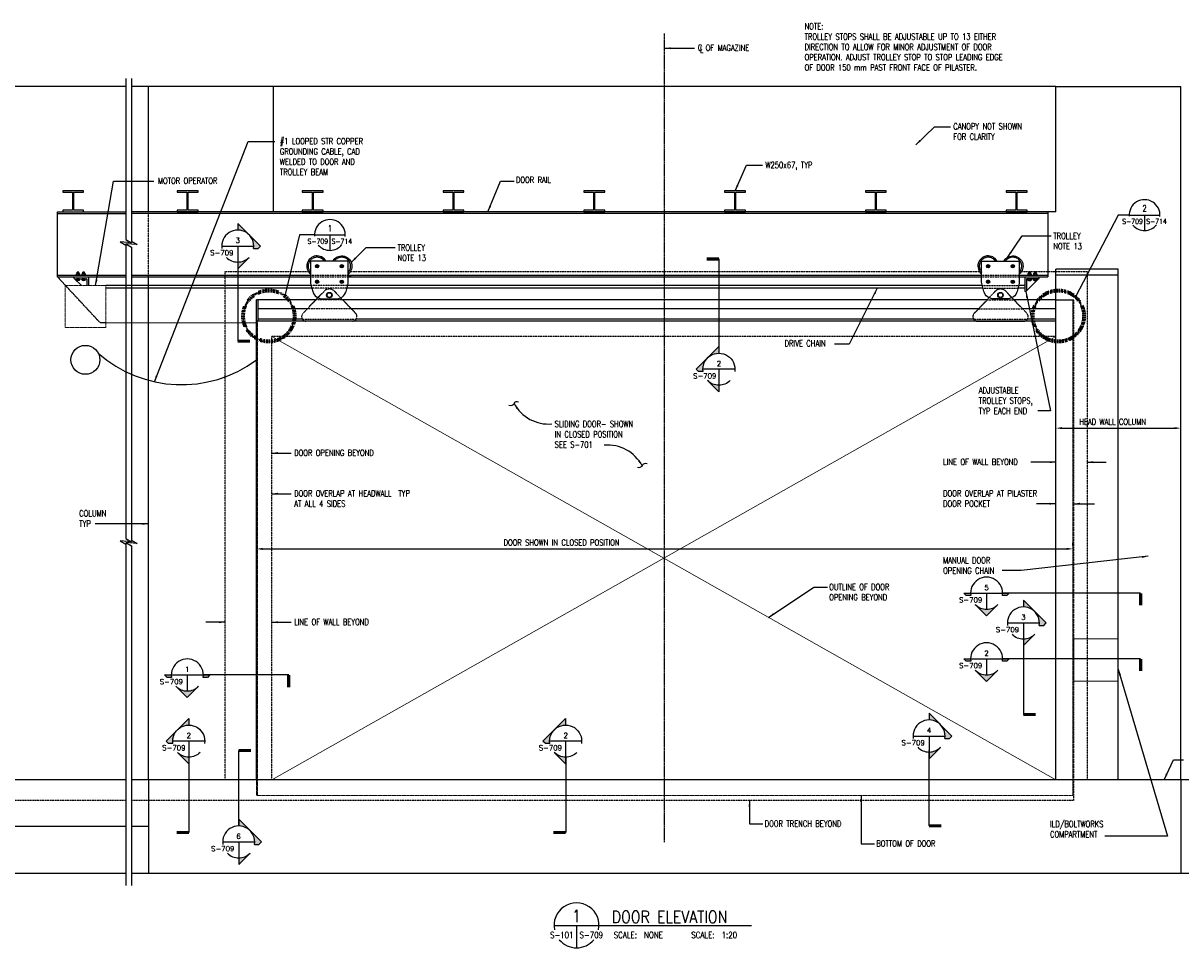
# Model space of a CAD drawing. Header units: millimetres. Extents: x -12581 to 20947, y -609 to 8405.
# Tile 2 of 3: x -1001 to 10279, y -609 to 8405. Entities that reach past the tile are written whole.
import ezdxf
from ezdxf.enums import TextEntityAlignment as Align

# ---------------------------------------------------------------- set-up
doc = ezdxf.new("R2010")
doc.units = ezdxf.units.MM
for name, pattern in [('CENTER2', [1.125, 0.75, -0.125, 0.125, -0.125]), ('DASHED', [0.75, 0.5, -0.25]), ('DASHED2', [0.375, 0.25, -0.125]), ('HIDDEN', [0.375, 0.25, -0.125]), ('HIDDEN2', [0.1875, 0.125, -0.0625])]:
    doc.linetypes.add(name, pattern=pattern)
for name, color, linetype in [('21', 7, 'Continuous'), ('S-ANNO-DIMS', 2, 'Continuous'), ('S-ANNO-SYMB', 4, 'Continuous'), ('S-ANNO-SYMB_5', 5, 'Continuous'), ('S-ANNO-TEXT', 3, 'Continuous'), ('S-ANNO-TEXT14', 14, 'Continuous'), ('S-SECT-CNTR', 1, 'CENTER2'), ('S-SECT-CONC', 3, 'Continuous'), ('S-SECT-HIDE', 2, 'HIDDEN')]:
    doc.layers.add(name, color=color, linetype=linetype)
for name, color, linetype, lineweight in [('S-ANNO-HLTE', 234, 'DASHED2', 70), ('S-SDEL-DIMS', 91, 'Continuous', 25), ('S-SDEL-HIDD', 170, 'HIDDEN2', 18), ('S-SDEL-LW18', 190, 'Continuous', 18)]:
    doc.layers.add(name, color=color, linetype=linetype, lineweight=lineweight)
doc.styles.add('BASE48', font='romans.shx', dxfattribs={"width": 0.8})
doc.styles.add('DETNO', font='romans', dxfattribs={"width": 0.7})
doc.styles.add('ROMANS', font='ROMANS.shx', dxfattribs={"width": 0.8})
doc.styles.add('STD1', font='romans.shx', dxfattribs={"height": 2.5})
doc.styles.add('TAGS', font='romans', dxfattribs={"width": 0.5})
doc.styles.add('Text', font='romans.shx', dxfattribs={"width": 0.8, "height": 3})
doc.dimstyles.new('DIM48', dxfattribs={"dimscale": 48, "dimtxt": 0.125, "dimasz": 0.09375, "dimexe": 0.0625, "dimexo": 0.0625, "dimgap": 0.0625, "dimtad": 1, "dimdec": 4, "dimzin": 3, "dimdsep": 46, "dimlunit": 4, "dimtxsty": 'BASE48', "dimblk": 'ARCHTICK', "dimcen": 0.09, "dimdle": 0.0625, "dimclrd": 256, "dimclre": 256, "dimclrt": 4, "dimadec": 0, "dimazin": 0, "dimtfac": 1, "dimtdec": 4, "dimtmove": 0, "dimatfit": 2, "dimfxl": 1, "dimfrac": 2, "dimtolj": 1, "dimtzin": 0, "dimlwd": -1, "dimlwe": -1, "dimarcsym": 0})
doc.dimstyles.get("Standard").update_dxf_attribs({"dimtxt": 0.125, "dimasz": 0.125, "dimexe": 0.18, "dimexo": 0.0625, "dimgap": 0.125, "dimtad": 0, "dimtih": 1, "dimtoh": 1, "dimdec": 4, "dimzin": 0, "dimdsep": 46, "dimtxsty": 'Text', "dimcen": 0.125, "dimclrt": 2, "dimadec": 0, "dimazin": 0, "dimtfac": 1, "dimtdec": 4, "dimtofl": 0, "dimtmove": 0, "dimatfit": 3, "dimfxl": 0.18, "dimtolj": 1, "dimtzin": 0, "dimarcsym": 0})

# ---------------------------------------------------------------- blocks, each defined once
blk = doc.blocks.new('*D49')
at = {"layer": 'Defpoints', "color": 0, "transparency": 16777216}
for p in [(9228, 3280), (9228, 3280), (1272, 3265)]:
    blk.add_point(p, dxfattribs=at)
at = {"layer": 'S-SDEL-DIMS', "color": 0, "lineweight": 25, "transparency": 16777216}
for p, q in [((1272, 3297), (1272, 3340)), ((1332, 3280), (9168, 3280)), ((9228, 3312), (9228, 3340))]:
    blk.add_line(p, q, dxfattribs=at)
at = {"layer": 'S-SDEL-DIMS', "color": 0, "transparency": 16777216}
for points in [[(1332, 3290), (1332, 3270), (1272, 3280)], [(9168, 3290), (9168, 3270), (9228, 3280)]]:
    blk.add_solid(points, dxfattribs=at)
at = {"layer": 'S-SDEL-DIMS', "color": 2, "transparency": 16777216, "insert": (4245, 3342), "char_height": 60, "attachment_point": 5, "style": 'ROMANS'}
blk.add_mtext('\\A1;DOOR SHOWN IN CLOSED POSITION', dxfattribs=at)
blk = doc.blocks.new('*D50')
at = {"layer": 'Defpoints', "color": 0, "transparency": 16777216}
for p in [(9060, 4404), (10279, 4457), (10279, 4404)]:
    blk.add_point(p, dxfattribs=at)
at = {"layer": 'S-SDEL-DIMS', "color": 0, "lineweight": 25, "transparency": 16777216}
for p, q in [((9060, 4436), (9060, 4517)), ((10279, 4436), (10279, 4517)), ((9120, 4457), (10219, 4457))]:
    blk.add_line(p, q, dxfattribs=at)
at = {"layer": 'S-SDEL-DIMS', "color": 0, "transparency": 16777216}
for points in [[(9120, 4467), (9120, 4447), (9060, 4457)], [(10219, 4467), (10219, 4447), (10279, 4457)]]:
    blk.add_solid(points, dxfattribs=at)
at = {"layer": 'S-SDEL-DIMS', "color": 2, "transparency": 16777216, "insert": (9614, 4519), "char_height": 60, "attachment_point": 5, "style": 'ROMANS'}
blk.add_mtext('\\A1;HEAD WALL COLUMN', dxfattribs=at)
blk = doc.blocks.new('GH2029')
h = blk.add_hatch(color=0)
h.paths.add_polyline_path([(0, 0.442), (0.221, 0.221, 0.198912), (0, 0.312)])
h.paths.add_polyline_path([(0.221, 0.221), (0.442, 0), (0.395, -0.047), (0.309, -0.047, 0.238539)])
h.paths.add_polyline_path([(0, -0.312, 0.198912), (0.221, -0.221), (0, -0.442)])
at = {"color": 0}
blk.add_line((-0.312, 0), (0.312, 0), dxfattribs=at)
for points in [[(0.309, -0.047), (0.395, -0.047), (0.442, 0), (0, 0.442), (0, 0.312)], [(0, 0), (0, -0.442), (0.221, -0.221)]]:
    blk.add_lwpolyline(points, dxfattribs=at)
for start, end in [(351.3339, 188.6661), (225, 315)]:
    blk.add_arc((0, 0), 0.312, start, end, dxfattribs=at)
at = {"color": 0, "linetype": 'ByBlock', "lineweight": -2, "style": 'STD1'}
blk.add_attdef('NUM', text='', height=0.1, dxfattribs=at).set_placement((-0.001, 0.06), align=Align.CENTER)
blk.add_attdef('APPLIES', text='', height=0.1, dxfattribs=at).set_placement((-0.083, -0.181), align=Align.RIGHT)
blk.add_attdef('NOTE', (0.244, -0.386), '', height=0.1, dxfattribs=at)
blk = doc.blocks.new('GH2027')
h = blk.add_hatch(color=0)
h.paths.add_polyline_path([(-0.312, 0), (-0.442, 0), (-0.395, -0.047), (-0.309, -0.047, -0.037831)])
h.paths.add_polyline_path([(0.221, -0.221, -0.414214), (-0.221, -0.221), (0, -0.442)])
h.paths.add_polyline_path([(0.442, 0), (0.312, 0, -0.037831), (0.309, -0.047), (0.395, -0.047)])
at = {"color": 0}
blk.add_line((0, 0), (0, -0.312), dxfattribs=at)
for points in [[(0.309, -0.047, 1.163965), (-0.309, -0.047), (-0.395, -0.047), (-0.442, 0), (0.442, 0), (0.395, -0.047)], [(-0.221, -0.221, 0.414214), (0.221, -0.221), (0, -0.442)]]:
    blk.add_lwpolyline(points, format="xyb", close=True, dxfattribs=at)
at = {"color": 0, "linetype": 'ByBlock', "lineweight": -2, "style": 'STD1'}
blk.add_attdef('NUM', text='', height=0.1, dxfattribs=at).set_placement((-0.001, 0.06), align=Align.CENTER)
blk.add_attdef('APPLIES', text='', height=0.1, dxfattribs=at).set_placement((-0.083, -0.181), align=Align.RIGHT)
blk.add_attdef('NOTE', (0.244, -0.386), '', height=0.1, dxfattribs=at)
blk = doc.blocks.new('SECTOR BUBBLE')
for p, q in [((-0.5, 0), (0.5, 0)), ((0, 0), (0, -0.5))]:
    blk.add_line(p, q)
for start, end in [(354.9415, 184.6306), (220.7746, 321.2747)]:
    blk.add_arc((0, 0), 0.5, start, end)
at = {"style": 'DETNO', "width": 0.7}
blk.add_attdef('DRAWING', text='', height=0.225, dxfattribs=at).set_placement((0, 0.057), align=Align.CENTER)
at = {"style": 'TAGS', "width": 0.4, "flags": 1}
blk.add_attdef('DET_NAME', (-0.065, -0.025), '', height=0.225, dxfattribs=at)
at = {"style": 'TAGS', "width": 0.5}
blk.add_attdef('REF', text='', height=0.225, dxfattribs=at).set_placement((-0.055, -0.289), align=Align.RIGHT)
blk.add_attdef('SHEET', (0.055, -0.289), '', height=0.225, dxfattribs=at)

msp = doc.modelspace()

# ---------------------------------------------------------------- linework, layer by layer
at = {"layer": '21', "color": 1, "linetype": 'Continuous'}
for p, q in [((-665.37401, 5931.17693), (-665.37103, 6566.93124)), ((-665.37139, 6566.93124), (0.00074, 6566.93124)), ((-665.37139, 6549.14791), (0.00073, 6549.14791)), ((8983.71956, 6566.93124), (54.70541, 6566.93124)), ((8983.71956, 6549.14791), (54.70542, 6549.14791)), ((8983.71956, 6566.93124), (8983.71956, 5931.17693)), ((-665.37401, 5931.17693), (0.0001, 5931.17693)), ((-665.37306, 5948.96026), (0.00013, 5948.96026)), ((-506.19505, 5920.50693), (-506.19505, 5931.17693)), ((-499.08172, 5913.3936), (-385.26842, 5913.3936)), ((-499.08172, 5913.3936), (-432.39424, 5846.70612)), ((-482.42707, 5948.96026), (-482.42707, 5962.06601)), ((-482.42707, 5958.28094), (-482.42707, 5948.96026)), ((-450.97004, 5948.96026), (-482.42707, 5948.96026)), ((-482.42707, 5904.07291), (-482.42707, 5913.3936)), ((-450.97004, 5913.3936), (-482.42707, 5913.3936)), ((-482.42707, 5913.3936), (-482.42707, 5900.28784)), ((-454.9924, 5964.70183), (-478.49251, 5964.70183)), ((-454.9924, 5897.65202), (-478.49251, 5897.65202)), ((-475.43434, 5964.70183), (-475.43434, 5976.6928)), ((-474.56351, 5948.96026), (-474.56351, 5962.06601)), ((-474.56351, 5913.3936), (-474.56351, 5900.28784)), ((-459.30708, 5976.22321), (-474.35456, 5977.06403)), ((-459.30708, 5973.73354), (-474.35456, 5974.57436)), ((-459.30708, 5971.24388), (-474.35456, 5972.08469)), ((-459.30708, 5968.75421), (-474.35456, 5969.59503)), ((-459.30708, 5966.26454), (-474.35456, 5967.10536)), ((-474.1895, 5977.93763), (-459.29486, 5977.93763)), ((-458.8336, 5948.96026), (-458.8336, 5962.06601)), ((-458.8336, 5913.3936), (-458.8336, 5900.28784)), ((-458.05002, 5964.70183), (-458.05002, 5976.6928)), ((-450.97004, 5962.06601), (-450.97004, 5948.96026)), ((-450.97004, 5900.28784), (-450.97004, 5913.3936)), ((-427.20651, 5948.96026), (-427.20651, 5962.06601)), ((-427.20651, 5958.28094), (-427.20651, 5948.96026)), ((-395.74947, 5948.96026), (-427.20651, 5948.96026)), ((-427.20651, 5904.07291), (-427.20651, 5913.3936)), ((-395.74947, 5913.3936), (-427.20651, 5913.3936)), ((-427.20651, 5913.3936), (-427.20651, 5900.28784)), ((-399.77184, 5964.70183), (-423.27195, 5964.70183)), ((-399.77184, 5897.65202), (-423.27195, 5897.65202)), ((-420.21377, 5964.70183), (-420.21377, 5976.6928)), ((-419.34294, 5948.96026), (-419.34294, 5962.06601)), ((-419.34294, 5913.3936), (-419.34294, 5900.28784)), ((-404.08652, 5976.22321), (-419.13399, 5977.06403)), ((-404.08652, 5973.73354), (-419.13399, 5974.57436)), ((-404.08652, 5971.24388), (-419.13399, 5972.08469)), ((-404.08652, 5968.75421), (-419.13399, 5969.59503)), ((-404.08652, 5966.26454), (-419.13399, 5967.10536)), ((-418.96894, 5977.93763), (-404.07429, 5977.93763)), ((-403.61304, 5948.96026), (-403.61304, 5962.06601)), ((-403.61304, 5913.3936), (-403.61304, 5900.28784)), ((-402.82946, 5964.70183), (-402.82946, 5976.6928)), ((-395.74947, 5962.06601), (-395.74947, 5948.96026)), ((-395.74947, 5900.28784), (-395.74947, 5913.3936)), ((-381.71176, 5909.83693), (-381.71176, 5846.70612)), ((-363.92843, 5931.17693), (-363.92843, 5846.70612)), ((54.70538, 5931.17693), (1799.46895, 5931.17693)), ((54.70539, 5948.96026), (1799.46895, 5948.96026)), ((2171.35893, 5948.96026), (2166.20561, 5948.96026)), ((2166.20561, 5948.96026), (8338.19631, 5948.96026)), ((2196.35673, 5931.17693), (2166.20561, 5931.17693)), ((2166.20561, 5931.17693), (8338.19631, 5931.17693)), ((8308.04519, 5931.17693), (8338.19631, 5931.17693)), ((8333.04299, 5948.96026), (8338.19631, 5948.96026)), ((8704.93297, 5948.96026), (8983.71956, 5948.96026)), ((8704.93297, 5931.17693), (8983.71956, 5931.17693)), ((8757.51093, 5931.17693), (8757.51093, 5788.91031)), ((8892.66422, 5913.3936), (8775.29426, 5796.02364)), ((8775.29426, 5909.83693), (8775.29426, 5796.02364)), ((8892.66422, 5913.3936), (8778.85093, 5913.3936)), ((8789.33197, 5962.06601), (8789.33197, 5948.96026)), ((8789.33197, 5948.96026), (8820.78901, 5948.96026)), ((8789.33197, 5913.3936), (8820.78901, 5913.3936)), ((8789.33197, 5900.28784), (8789.33197, 5913.3936)), ((8793.35434, 5964.70183), (8816.85445, 5964.70183)), ((8793.35434, 5897.65202), (8816.85445, 5897.65202)), ((8796.41196, 5964.70183), (8796.41196, 5976.6928)), ((8797.19554, 5948.96026), (8797.19554, 5962.06601)), ((8797.19554, 5913.3936), (8797.19554, 5900.28784)), ((8812.55144, 5977.93763), (8797.65679, 5977.93763)), ((8797.66902, 5976.22321), (8812.71649, 5977.06403)), ((8797.66902, 5973.73354), (8812.71649, 5974.57436)), ((8797.66902, 5971.24388), (8812.71649, 5972.08469)), ((8797.66902, 5968.75421), (8812.71649, 5969.59503)), ((8797.66902, 5966.26454), (8812.71649, 5967.10536)), ((8812.92545, 5948.96026), (8812.92545, 5962.06601)), ((8812.92545, 5913.3936), (8812.92545, 5900.28784)), ((8813.79628, 5964.70183), (8813.79628, 5976.6928)), ((8820.78901, 5948.96026), (8820.78901, 5962.06601)), ((8820.78901, 5958.28094), (8820.78901, 5948.96026)), ((8820.78901, 5904.07291), (8820.78901, 5913.3936)), ((8820.78901, 5913.3936), (8820.78901, 5900.28784)), ((8844.55254, 5962.06601), (8844.55254, 5948.96026)), ((8844.55254, 5948.96026), (8876.00958, 5948.96026)), ((8844.55254, 5913.3936), (8876.00958, 5913.3936)), ((8844.55254, 5900.28784), (8844.55254, 5913.3936)), ((8848.57491, 5964.70183), (8872.07502, 5964.70183)), ((8848.57491, 5897.65202), (8872.07502, 5897.65202)), ((8851.63253, 5964.70183), (8851.63253, 5976.6928)), ((8852.41611, 5948.96026), (8852.41611, 5962.06601)), ((8852.41611, 5913.3936), (8852.41611, 5900.28784)), ((8867.77201, 5977.93763), (8852.87736, 5977.93763)), ((8852.88959, 5976.22321), (8867.93706, 5977.06403)), ((8852.88959, 5973.73354), (8867.93706, 5974.57436)), ((8852.88959, 5971.24388), (8867.93706, 5972.08469)), ((8852.88959, 5968.75421), (8867.93706, 5969.59503)), ((8852.88959, 5966.26454), (8867.93706, 5967.10536)), ((8868.14601, 5948.96026), (8868.14601, 5962.06601)), ((8868.14601, 5913.3936), (8868.14601, 5900.28784)), ((8869.01684, 5964.70183), (8869.01684, 5976.6928)), ((8876.00958, 5948.96026), (8876.00958, 5962.06601)), ((8876.00958, 5958.28094), (8876.00958, 5948.96026)), ((8876.00958, 5904.07291), (8876.00958, 5913.3936)), ((8876.00958, 5913.3936), (8876.00958, 5900.28784)), ((8899.77755, 5920.50693), (8899.77755, 5931.17693)), ((1804.87425, 5846.70612), (-196.43752, 5846.70612)), ((1812.25074, 5820.03113), (-196.43752, 5820.03113)), ((8350.9781, 5820.03113), (2153.42382, 5820.03113)), ((8343.60161, 5846.70612), (2160.80031, 5846.70612)), ((8757.51093, 5820.03113), (8692.15118, 5820.03113)), ((8757.51093, 5846.70612), (8699.52767, 5846.70612)), ((8768.18093, 5788.91031), (8757.51093, 5788.91031))]:
    msp.add_line(p, q, dxfattribs=at)
at = {"layer": '21', "color": 3, "linetype": 'Continuous'}
for points in [[(-411.65404, 6756.59374), (-411.65404, 6769.93124), (-615.65404, 6769.93124), (-615.65404, 6756.59374), (-520.3239, 6756.59374), (-520.32223, 6580.26873), (-615.65404, 6580.26873), (-615.65404, 6566.93124), (-411.65404, 6566.93124), (-411.65404, 6580.26873), (-506.98529, 6580.26873), (-506.98696, 6756.59374)], [(703.71956, 6756.59374), (703.71956, 6769.93124), (499.71956, 6769.93124), (499.71956, 6756.59374), (595.0497, 6756.59374), (595.05137, 6580.26873), (499.71956, 6580.26873), (499.71956, 6566.93124), (703.71956, 6566.93124), (703.71956, 6580.26873), (608.38831, 6580.26873), (608.38664, 6756.59374)], [(1922.71956, 6756.59374), (1922.71956, 6769.93124), (1718.71956, 6769.93124), (1718.71956, 6756.59374), (1814.0497, 6756.59374), (1814.05137, 6580.26873), (1718.71956, 6580.26873), (1718.71956, 6566.93124), (1922.71956, 6566.93124), (1922.71956, 6580.26873), (1827.38831, 6580.26873), (1827.38664, 6756.59374)], [(3294.31956, 6756.59374), (3294.31956, 6769.93124), (3090.31956, 6769.93124), (3090.31956, 6756.59374), (3185.6497, 6756.59374), (3185.65137, 6580.26873), (3090.31956, 6580.26873), (3090.31956, 6566.93124), (3294.31956, 6566.93124), (3294.31956, 6580.26873), (3198.98831, 6580.26873), (3198.98664, 6756.59374)], [(4665.91956, 6756.59374), (4665.91956, 6769.93124), (4461.91956, 6769.93124), (4461.91956, 6756.59374), (4557.2497, 6756.59374), (4557.25137, 6580.26873), (4461.91956, 6580.26873), (4461.91956, 6566.93124), (4665.91956, 6566.93124), (4665.91956, 6580.26873), (4570.58831, 6580.26873), (4570.58664, 6756.59374)], [(6037.51956, 6756.59374), (6037.51956, 6769.93124), (5833.51956, 6769.93124), (5833.51956, 6756.59374), (5928.8497, 6756.59374), (5928.85137, 6580.26873), (5833.51956, 6580.26873), (5833.51956, 6566.93124), (6037.51956, 6566.93124), (6037.51956, 6580.26873), (5942.18831, 6580.26873), (5942.18664, 6756.59374)], [(7409.11956, 6756.59374), (7409.11956, 6769.93124), (7205.11956, 6769.93124), (7205.11956, 6756.59374), (7300.4497, 6756.59374), (7300.45137, 6580.26873), (7205.11956, 6580.26873), (7205.11956, 6566.93124), (7409.11956, 6566.93124), (7409.11956, 6580.26873), (7313.78831, 6580.26873), (7313.78664, 6756.59374)], [(8780.71956, 6756.59374), (8780.71956, 6769.93124), (8576.71956, 6769.93124), (8576.71956, 6756.59374), (8672.0497, 6756.59374), (8672.05137, 6580.26873), (8576.71956, 6580.26873), (8576.71956, 6566.93124), (8780.71956, 6566.93124), (8780.71956, 6580.26873), (8685.38831, 6580.26873), (8685.38664, 6756.59374)]]:
    msp.add_lwpolyline(points, close=True, dxfattribs=at)
at = {"layer": '21', "color": 1, "linetype": 'Continuous'}
for points in [[(1949.16938, 6086.03769, 1.1990723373), (1799.46895, 5958.27228, 1.1990723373)], [(2016.50518, 6086.03769, -1.1990723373), (2166.20561, 5958.27228, -1.1990723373)], [(8487.89674, 6086.03769, 1.1990723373), (8338.19631, 5958.27228, 1.1990723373)], [(8555.23254, 6086.03769, -1.1990723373), (8704.93297, 5958.27228, -1.1990723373)]]:
    msp.add_lwpolyline(points, format="xyb", dxfattribs=at)
at = {"layer": '21', "color": 1, "linetype": 'DASHED'}
for points in [[(1933.52671, 6086.03769, 1.0723841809), (1799.46895, 5976.2235, 1.0723841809)], [(2032.14784, 6086.03769, -1.0723841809), (2166.20561, 5976.2235, -1.0723841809)], [(8472.25407, 6086.03769, 1.0723841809), (8338.19631, 5976.2235, 1.0723841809)], [(8570.87521, 6086.03769, -1.0723841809), (8704.93297, 5976.2235, -1.0723841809)]]:
    msp.add_lwpolyline(points, format="xyb", dxfattribs=at)
at = {"layer": '21', "color": 1, "linetype": 'Continuous'}
for points in [[(2162.5883, 5853.17187, 0.0675499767), (2166.20561, 5879.82478), (2166.20561, 6086.03769), (1799.46895, 6086.03769), (1799.46895, 5879.82478, 0.0675499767), (1803.08626, 5853.17187), (1820.42803, 5790.46029, 0.3372279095), (1916.81071, 5717.1132), (2048.86384, 5717.1132, 0.3372279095), (2145.24653, 5790.46029)], [(8341.81362, 5853.17187, -0.0675499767), (8338.19631, 5879.82478), (8338.19631, 6086.03769), (8704.93297, 6086.03769), (8704.93297, 5879.82478, -0.0675499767), (8701.31566, 5853.17187), (8683.97389, 5790.46029, -0.3372279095), (8587.5912, 5717.1132), (8455.53807, 5717.1132, -0.3372279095), (8359.15539, 5790.46029)]]:
    msp.add_lwpolyline(points, format="xyb", close=True, dxfattribs=at)
for points in [[(1856.39894, 6024.94195), (1869.05622, 6024.94195), (1875.38486, 6035.90343), (1869.05622, 6046.86491), (1856.39894, 6046.86491), (1850.07029, 6035.90343)], [(2109.27562, 6024.94195), (2096.61833, 6024.94195), (2090.28969, 6035.90343), (2096.61833, 6046.86491), (2109.27562, 6046.86491), (2115.60426, 6035.90343)], [(8395.1263, 6024.94195), (8407.78358, 6024.94195), (8414.11222, 6035.90343), (8407.78358, 6046.86491), (8395.1263, 6046.86491), (8388.79766, 6035.90343)], [(8648.00298, 6024.94195), (8635.3457, 6024.94195), (8629.01706, 6035.90343), (8635.3457, 6046.86491), (8648.00298, 6046.86491), (8654.33162, 6035.90343)], [(1856.39894, 5872.8753), (1869.05622, 5872.8753), (1875.38486, 5883.83678), (1869.05622, 5894.79825), (1856.39894, 5894.79825), (1850.07029, 5883.83678)], [(2109.27562, 5872.8753), (2096.61833, 5872.8753), (2090.28969, 5883.83678), (2096.61833, 5894.79825), (2109.27562, 5894.79825), (2115.60426, 5883.83678)], [(8395.1263, 5872.8753), (8407.78358, 5872.8753), (8414.11222, 5883.83678), (8407.78358, 5894.79825), (8395.1263, 5894.79825), (8388.79766, 5883.83678)], [(8648.00298, 5872.8753), (8635.3457, 5872.8753), (8629.01706, 5883.83678), (8635.3457, 5894.79825), (8648.00298, 5894.79825), (8654.33162, 5883.83678)]]:
    msp.add_lwpolyline(points, close=True, dxfattribs=at)
at = {"layer": '21', "color": 1, "linetype": 'HIDDEN'}
for points in [[(1934.27409, 5794.35284, -0.1837359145), (1981.43371, 5813.44954, -0.1894017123), (2029.82685, 5794.35285), (2240.52047, 5573.93711), (2240.52047, 5573.93711, -0.6472557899), (2207.30188, 5499.93124), (1982.0826, 5499.93124), (1756.86331, 5499.93124, -0.6472548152), (1723.64459, 5573.93712), (1723.64459, 5573.93712), (1934.30546, 5794.38812)], [(8570.12783, 5794.35284, 0.1837359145), (8522.9682, 5813.44954, 0.1894017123), (8474.57506, 5794.35285), (8263.88145, 5573.93711), (8263.88145, 5573.93711, 0.6472557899), (8297.10003, 5499.93124), (8522.31932, 5499.93124), (8747.5386, 5499.93124, 0.6472548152), (8780.75733, 5573.93712), (8780.75733, 5573.93712), (8570.09645, 5794.38812)]]:
    msp.add_lwpolyline(points, format="xyb", dxfattribs=at)
at = {"layer": '21', "color": 1, "linetype": 'Continuous'}
for centre, radius in [((1862.65756, 6035.81868), 16.07332), ((1862.65756, 6035.81868), 6.66875), ((2103.017, 6035.81868), 16.07332), ((2103.017, 6035.81868), 6.66875), ((8401.38492, 6035.81868), 16.07332), ((8401.38492, 6035.81868), 6.66875), ((8641.74436, 6035.81868), 16.07332), ((8641.74436, 6035.81868), 6.66875), ((1862.65756, 5883.75203), 16.07332), ((1862.65756, 5883.75203), 6.66875), ((2103.017, 5883.75203), 16.07332), ((2103.017, 5883.75203), 6.66875), ((8401.38492, 5883.75203), 16.07332), ((8401.38492, 5883.75203), 6.66875), ((8641.74436, 5883.75203), 16.07332), ((8641.74436, 5883.75203), 6.66875), ((1982.83728, 5753.98163), 26.67499), ((1982.83728, 5753.98163), 22.22916), ((8521.56464, 5753.98163), 26.67499), ((8521.56464, 5753.98163), 22.22916), ((-394.36233, 5122.92663), 141.2019)]:
    msp.add_circle(centre, radius, dxfattribs=at)
for centre, radius, start, end in [((-499.08172, 5920.50693), 7.11333, 179.999997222, 269.999994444), ((-478.49477, 5960.42821), 4.25988, 22.619863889, 157.38015), ((-478.49477, 5901.92565), 4.25988, 202.619844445, 337.380130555), ((-474.18945, 5976.69263), 1.24483, 90.000002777, 180), ((-466.69818, 5951.58076), 13.10732, 53.130119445, 126.869911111), ((-466.69818, 5910.77309), 13.10732, 233.130088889, 306.869880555), ((-459.29502, 5976.69263), 1.24483, 0.000005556, 90.000002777), ((-454.90159, 5960.42821), 4.25988, 22.619855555, 157.380141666), ((-454.90159, 5901.92565), 4.25988, 202.619855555, 337.380141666), ((-423.27421, 5960.42821), 4.25988, 22.619863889, 157.38015), ((-423.27421, 5901.92565), 4.25988, 202.619844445, 337.380130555), ((-418.96888, 5976.69263), 1.24483, 90.000002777, 180), ((-411.47761, 5951.58076), 13.10732, 53.130119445, 126.869911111), ((-411.47761, 5910.77309), 13.10732, 233.130088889, 306.869880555), ((-404.07446, 5976.69263), 1.24483, 0.000005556, 90.000002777), ((-399.68102, 5960.42821), 4.25988, 22.619855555, 157.380141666), ((-399.68102, 5901.92565), 4.25988, 202.619855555, 337.380141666), ((-385.26842, 5909.83693), 3.55667, 0, 89.999997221), ((8778.85093, 5909.83693), 3.55667, 90, 179.999997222), ((8793.26353, 5960.42821), 4.25988, 22.619855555, 157.380141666), ((8793.26353, 5901.92565), 4.25988, 202.619855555, 337.380141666), ((8797.65696, 5976.69263), 1.24483, 89.999997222, 179.999994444), ((8805.06012, 5951.58076), 13.10732, 53.130088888, 126.869880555), ((8805.06012, 5910.77309), 13.10732, 233.130116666, 306.869908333), ((8812.55139, 5976.69263), 1.24483, 0, 89.999997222), ((8816.85671, 5960.42821), 4.25988, 22.619847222, 157.380133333), ((8816.85671, 5901.92565), 4.25988, 202.619866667, 337.380152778), ((8848.48409, 5960.42821), 4.25988, 22.619855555, 157.380141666), ((8848.48409, 5901.92565), 4.25988, 202.619855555, 337.380141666), ((8852.87753, 5976.69263), 1.24483, 89.999997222, 179.999994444), ((8860.28068, 5951.58076), 13.10732, 53.130088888, 126.869880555), ((8860.28068, 5910.77309), 13.10732, 233.130116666, 306.869908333), ((8867.77195, 5976.69263), 1.24483, 0, 89.999997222), ((8872.07728, 5960.42821), 4.25988, 22.619847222, 157.380133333), ((8872.07728, 5901.92565), 4.25988, 202.619866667, 337.380152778), ((8892.66422, 5920.50693), 7.11333, 270.000002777, 0), ((8768.18093, 5796.02364), 7.11333, 270.000002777, 0), ((542.13777, 6105.67099), 1225.14812, 228.565856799, 306.548638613)]:
    msp.add_arc(centre, radius, start, end, dxfattribs=at)
at = {"layer": 'S-ANNO-DIMS'}
for points in [[(3827.06402, 4711.30165, 0.4142135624), (3779.98129, 4694.41846), (3779.98129, 4694.41846, -0.4142135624), (3732.89856, 4677.53526)], [(4985.5749, 4077.098, 0.4142135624), (5032.65763, 4093.98119), (5032.65763, 4093.98119, -0.4142135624), (5079.74036, 4110.86439)]]:
    msp.add_lwpolyline(points, format="xyb", dxfattribs=at)
for centre, start, end in [((4117.08824, 4875.54488), 207.843817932, 275.235867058), ((4695.55067, 3912.85477), 27.843817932, 95.235867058)]:
    msp.add_arc(centre, 378.48246, start, end, dxfattribs=at)
at = {"layer": 'S-ANNO-DIMS', "color": 2}
for points in [[(3806.12955, 4642.75105), (3823.01644, 4653.46706), (3782.42495, 4698.76972)], [(5006.50936, 4145.6486), (4989.62248, 4134.93259), (5030.21396, 4089.62993)]]:
    msp.add_solid(points, dxfattribs=at)
at = {"layer": 'S-ANNO-HLTE', "ltscale": 10}
for centre in [(1393.10497, 5549.93666), (9085.34037, 5549.93666)]:
    msp.add_circle(centre, 249.67092, dxfattribs=at)
at = {"layer": 'S-ANNO-SYMB'}
for p, q in [((4171.66005, -389.25385), (4734.31617, -389.25385)), ((4390.91511, -389.25385), (4390.91511, -608.50891)), ((4734.31617, -389.25385), (6096.4275, -389.25385))]:
    msp.add_line(p, q, dxfattribs=at)
for points in [[(9775.65937, 6533.73363), (9666.67887, 6533.73363), (9251.24651, 5736.51297)], [(1838.00833, 6339.77984), (1692.3091, 6339.77984), (1548.52883, 5745.33111)]]:
    msp.add_lwpolyline(points, dxfattribs=at)
at = {"layer": 'S-ANNO-SYMB_5'}
for p, q in [((5778.81449, 6106.00014), (5778.81449, 5187.68606)), ((1090.1045, 6075.73666), (1090.1045, 5305.5648)), ((9887.04958, 2848.1795), (8542.5859, 2848.1795)), ((8745.14167, 2402.02145), (8745.14167, 1666.51558)), ((9887.04958, 2208.12468), (8542.5859, 2208.12468)), ((1586.61176, 2051.50311), (754.9811, 2051.50311)), ((614.28832, 1250.62744), (614.28832, 515.12157)), ((1099.33416, 579.98241), (1099.33416, 1315.48829)), ((4285.98109, 1250.62744), (4285.98109, 515.12157)), ((7826.36132, 579.98241), (7826.36132, 1315.48829))]:
    msp.add_line(p, q, dxfattribs=at)
for start, end in [(348.165227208, 191.834772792), (220.095577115, 319.904422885)]:
    msp.add_arc((4390.91511, -389.25385), 219.25506, start, end, dxfattribs=at)
at = {"layer": 'S-ANNO-SYMB_5', "color": 1}
for points in [[(5778.81449, 6090.63406), (5778.81449, 6121.36621), (5659.2746, 6090.63406), (5659.2746, 6121.36621)], [(1090.1045, 5320.93088), (1090.1045, 5290.19872), (1209.64439, 5320.93088), (1209.64439, 5290.19872)], [(9871.6835, 2848.1795), (9902.41566, 2848.1795), (9871.6835, 2728.63961), (9902.41566, 2728.63961)], [(9871.6835, 2208.12468), (9902.41566, 2208.12468), (9871.6835, 2088.58479), (9902.41566, 2088.58479)], [(1571.24568, 2051.50311), (1601.97784, 2051.50311), (1571.24568, 1931.96322), (1601.97784, 1931.96322)], [(8745.14167, 1681.88165), (8745.14167, 1651.1495), (8864.68156, 1681.88165), (8864.68156, 1651.1495)], [(1099.33416, 1300.12221), (1099.33416, 1330.85437), (1218.87405, 1300.12221), (1218.87405, 1330.85437)], [(7826.36132, 564.61633), (7826.36132, 595.34849), (7945.90121, 564.61633), (7945.90121, 595.34849)], [(614.28832, 530.48764), (614.28832, 499.75549), (494.74843, 530.48764), (494.74843, 499.75549)], [(4285.98109, 530.48764), (4285.98109, 499.75549), (4166.4412, 530.48764), (4166.4412, 499.75549)]]:
    msp.add_solid(points, dxfattribs=at)
at = {"layer": 'S-SDEL-HIDD', "ltscale": 10}
for p, q in [((9227.71956, 876.93124), (9227.71956, 5702.93124)), ((1281.71956, 876.93124), (1281.71956, 5499.93124)), ((1271.71956, 1029.93124), (1271.71956, 876.93124)), ((9227.71956, 876.93124), (1271.71956, 876.93124))]:
    msp.add_line(p, q, dxfattribs=at)
msp.add_lwpolyline([(-592.28715, 5846.70612), (-196.43752, 5846.70612), (-196.43752, 5438.7586), (-592.28715, 5438.7586)], close=True, dxfattribs=at)
at = {"layer": 'S-SDEL-LW18'}
for p, q in [((1421.71956, 1029.93124), (9059.71956, 5349.93124)), ((1421.71956, 5349.93124), (9059.71956, 1029.93124))]:
    msp.add_line(p, q, dxfattribs=at)
for points in [[(-587.06067, 5846.70612), (-665.37401, 5931.17693)], [(1271.71956, 5482.68661), (-196.43752, 5482.68661)]]:
    msp.add_lwpolyline(points, dxfattribs=at)
msp.add_lwpolyline([(9237.71956, 2403.93124), (9669.71956, 2403.93124), (9669.71956, 1991.93124), (9237.71956, 1991.93124)], close=True, dxfattribs=at)
at = {"layer": 'S-SECT-CNTR', "ltscale": 10}
msp.add_line((5249.71956, 420.33124), (5249.71956, 8302.68249), dxfattribs=at)
at = {"layer": 'S-SECT-CONC', "ltscale": 2}
for p, q in [((0.00077, 7786.93124), (-8618.78044, 7786.93124)), ((9060.21956, 7786.93124), (54.70539, 7786.93124)), ((1439.71956, 7786.93124), (220.71956, 7786.93124)), ((1439.71956, 6566.93124), (1439.71956, 7786.93124)), ((9059.71956, 6566.93124), (9059.71956, 7786.93124)), ((9059.71956, 7786.93124), (10278.71956, 7786.93124)), ((10278.71956, 1029.93124), (10278.71956, 7786.93124)), ((9059.71956, 6566.93124), (1439.71956, 6566.93124)), ((9059.71956, 1029.93124), (9059.71956, 6007.93124)), ((9669.71956, 6007.93124), (9059.71956, 6007.93124)), ((9669.71956, 1029.93124), (9669.71956, 6007.93124)), ((9669.71956, 5946.93124), (9059.71956, 5946.93124)), ((1271.71956, 5499.93124), (1271.71956, 5707.93124)), ((1851.68809, 5707.93124), (1271.71956, 5707.93124)), ((1290.71956, 5499.93124), (1290.71956, 5707.93124)), ((8391.96535, 5707.93124), (2112.43657, 5707.93124)), ((9059.71956, 5707.93124), (8652.71382, 5707.93124)), ((1766.64054, 5618.93124), (1290.71956, 5618.93124)), ((8306.89097, 5618.93124), (2197.51095, 5618.93124)), ((9059.71956, 5618.93124), (8737.76138, 5618.93124)), ((9059.71956, 5499.93124), (1271.71956, 5499.93124)), ((1271.71956, 1029.93124), (1271.71956, 5499.93124)), ((1720.41587, 5518.93124), (1290.71956, 5518.93124)), ((8260.65262, 5518.93124), (2243.74929, 5518.93124)), ((9059.71956, 5518.93124), (8783.98605, 5518.93124)), ((0.00015, 1029.93124), (-11362.28044, 1029.93124)), ((20946.71956, 1029.93124), (54.70539, 1029.93124)), ((0.00008, 572.93124), (-11362.28044, 572.93124)), ((220.71956, 572.93124), (54.70538, 572.93124)), ((0.00002, 115.93124), (-12581.28044, 115.93124)), ((19727.71956, 115.93124), (54.70538, 115.93124))]:
    msp.add_line(p, q, dxfattribs=at)
at = {"layer": 'S-SECT-CONC'}
for p, q in [((220.71956, 6566.93124), (220.71956, 7786.93124)), ((220.71956, 1029.93124), (220.71956, 5931.17693)), ((220.71956, 1029.93124), (220.71956, 115.93124)), ((10278.71956, 1029.93124), (10278.71956, 115.93124))]:
    msp.add_line(p, q, dxfattribs=at)
at = {"layer": 'S-SECT-CONC', "ltscale": 2}
for points in [[(0.00078, 7865.35071), (0.0006, 6295.29775), (55.70657, 6263.1351), (-56.17197, 6271.71103), (0.00048, 6239.27967), (-0.0011, 4952.14714)], [(54.70538, 7865.35071), (54.70552, 6278.42879), (110.41149, 6246.26614), (-1.46704, 6254.84207), (54.70541, 6222.41071), (54.70531, 4952.14714)], [(0.00078, 4952.14714), (0.0006, 3382.09418), (55.70657, 3349.93153), (-56.17197, 3358.50746), (0.00048, 3326.0761), (0, 0)], [(54.70538, 4952.14714), (54.70552, 3365.22522), (110.41149, 3333.06257), (-1.46704, 3341.6385), (54.70541, 3309.20714), (54.70538, 0)]]:
    msp.add_lwpolyline(points, dxfattribs=at)
at = {"layer": 'S-SECT-HIDE', "ltscale": 10}
for p, q in [((220.71956, 5931.17693), (220.71956, 6566.93124)), ((966.71956, 1029.93124), (966.71956, 5982.93124)), ((966.71956, 5982.93124), (1777.75077, 5982.93124)), ((2187.92379, 5982.93124), (8316.47813, 5982.93124)), ((8726.65115, 5982.93124), (9364.71956, 5982.93124)), ((9364.71956, 5982.93124), (9364.71956, 1029.93124)), ((1799.46895, 5948.96026), (2166.20561, 5948.96026)), ((1799.46895, 5931.17693), (2166.20561, 5931.17693)), ((8338.19631, 5948.96026), (8704.93297, 5948.96026)), ((8338.19631, 5931.17693), (8704.93297, 5931.17693)), ((2160.80031, 5846.70612), (1804.87425, 5846.70612)), ((2153.91741, 5821.81608), (1811.75714, 5821.81608)), ((8343.60161, 5846.70612), (8699.52767, 5846.70612)), ((8350.9781, 5820.03113), (8692.15118, 5820.03113)), ((2112.43657, 5707.93124), (1851.68809, 5707.93124)), ((8391.96535, 5707.93124), (8652.71382, 5707.93124)), ((9237.71956, 826.93124), (9237.71956, 5702.93124)), ((2197.51095, 5618.93124), (1766.64054, 5618.93124)), ((8306.89097, 5618.93124), (8737.76138, 5618.93124)), ((1720.41587, 5518.93124), (2243.74929, 5518.93124)), ((8260.65262, 5518.93124), (8783.98605, 5518.93124)), ((9059.71956, 5349.93124), (1421.71956, 5349.93124)), ((1421.71956, 1029.93124), (1421.71956, 5349.93124)), ((0.00012, 826.93124), (-6453.27853, 826.93124)), ((9237.71956, 826.93124), (54.70538, 826.93124))]:
    msp.add_line(p, q, dxfattribs=at)
at = {"layer": 'S-SECT-HIDE'}
msp.add_line((9237.71956, 5702.93124), (9059.71956, 5702.93124), dxfattribs=at)
msp.add_lwpolyline([(-196.43752, 5482.68661), (-249.57622, 5482.68661), (-587.06067, 5846.70612)], dxfattribs=at)

# ---------------------------------------------------------------- block references
at = {"layer": 'S-ANNO-SYMB'}
ref = msp.add_blockref('SECTOR BUBBLE', (9925.65937, 6533.73363), dxfattribs=dict(at, xscale=300, yscale=300, zscale=300))
ref.add_attrib('DRAWING', '2', dxfattribs={"layer": '0', "color": 4, "height": 60.113, "style": 'ROMANS', "oblique": 360, "width": 0.796875}).set_placement((9925.65937, 6550.97767), align=Align.BOTTOM_CENTER)
ref.add_attrib('SHEET', 'S-714', (9942.15294, 6446.8861), dxfattribs={"layer": '0', "color": 4, "height": 50.094168, "style": 'ROMANS', "oblique": 360, "width": 0.796875})
ref.add_attrib('REF', 'S-709', dxfattribs={"layer": '0', "color": 4, "height": 50.094168, "style": 'ROMANS', "oblique": 360, "width": 0.796875}).set_placement((9909.16579, 6446.8861), align=Align.RIGHT)
at = {"layer": 'S-ANNO-SYMB', "xscale": 500, "yscale": 500, "zscale": 500}
for name, p, values in [('GH2029', (1090.1045, 6231.98666), {'NUM': '3', 'APPLIES': 'S-709'}), ('GH2027', (8386.3359, 2848.1795), {'NUM': '5', 'APPLIES': 'S-709'}), ('GH2029', (8745.14167, 2558.27145), {'NUM': '3', 'APPLIES': 'S-709'}), ('GH2027', (8386.3359, 2208.12468), {'NUM': '2', 'APPLIES': 'S-709'}), ('GH2027', (598.7311, 2051.50311), {'NUM': '1', 'APPLIES': 'S-709'}), ('GH2029', (7826.36132, 1456.37221), {'NUM': '4', 'APPLIES': 'S-709'}), ('GH2029', (1099.33416, 423.73241), {'NUM': '6', 'APPLIES': 'S-709'})]:
    msp.add_blockref(name, p, dxfattribs=at).add_auto_attribs(values)
at = {"layer": 'S-ANNO-SYMB'}
ref = msp.add_blockref('SECTOR BUBBLE', (1988.00833, 6339.77984), dxfattribs=dict(at, xscale=300, yscale=300, zscale=300))
ref.add_attrib('DRAWING', '1', dxfattribs={"layer": '0', "color": 4, "height": 60.113, "style": 'ROMANS', "oblique": 360, "width": 0.796875}).set_placement((1988.00833, 6357.02389), align=Align.BOTTOM_CENTER)
ref.add_attrib('SHEET', 'S-714', (2004.50191, 6252.93232), dxfattribs={"layer": '0', "color": 4, "height": 50.094168, "style": 'ROMANS', "oblique": 360, "width": 0.796875})
ref.add_attrib('REF', 'S-709', dxfattribs={"layer": '0', "color": 4, "height": 50.094168, "style": 'ROMANS', "oblique": 360, "width": 0.796875}).set_placement((1971.51475, 6252.93232), align=Align.RIGHT)
ref = msp.add_blockref('GH2029', (5777.78055, 5031.43606), dxfattribs=dict(at, xscale=-500, yscale=500, zscale=500))
ref.add_attrib('NUM', '2', dxfattribs={"layer": '0', "color": 0, "linetype": 'ByBlock', "lineweight": -2, "height": 50, "style": 'STD1'}).set_placement((5778.29752, 5061.30365), align=Align.CENTER)
ref.add_attrib('APPLIES', 'S-709', dxfattribs={"layer": '0', "color": 0, "linetype": 'ByBlock', "lineweight": -2, "height": 50, "style": 'STD1'}).set_placement((5754.0178, 4940.96564), align=Align.RIGHT)
ref = msp.add_blockref('GH2029', (613.25439, 1406.87744), dxfattribs=dict(at, xscale=-500, yscale=500, zscale=500))
ref.add_attrib('NUM', '2', dxfattribs={"layer": '0', "color": 0, "linetype": 'ByBlock', "lineweight": -2, "height": 50, "style": 'STD1'}).set_placement((613.77135, 1436.74504), align=Align.CENTER)
ref.add_attrib('APPLIES', 'S-709', dxfattribs={"layer": '0', "color": 0, "linetype": 'ByBlock', "lineweight": -2, "height": 50, "style": 'STD1'}).set_placement((581.47764, 1316.40703), align=Align.RIGHT)
ref = msp.add_blockref('GH2029', (4284.94715, 1406.87744), dxfattribs=dict(at, xscale=-500, yscale=500, zscale=500))
ref.add_attrib('NUM', '2', dxfattribs={"layer": '0', "color": 0, "linetype": 'ByBlock', "lineweight": -2, "height": 50, "style": 'STD1'}).set_placement((4285.46412, 1436.74504), align=Align.CENTER)
ref.add_attrib('APPLIES', 'S-709', dxfattribs={"layer": '0', "color": 0, "linetype": 'ByBlock', "lineweight": -2, "height": 50, "style": 'STD1'}).set_placement((4249.72239, 1316.40703), align=Align.RIGHT)

# ---------------------------------------------------------------- texts
at = {"layer": 'Defpoints', "style": 'ROMANS', "width": 0.85}
msp.add_text('SCALE:  1:20', height=59.205, dxfattribs=at).set_placement((5509.218, -512.61301))
at = {"layer": 'S-ANNO-TEXT', "style": 'ROMANS', "width": 0.85}
msp.add_text('S-101', height=59.205, dxfattribs=at).set_placement((4361.60011, -512.61301), align=Align.RIGHT)
for s, p in [('S-709', (4420.23012, -512.61301)), ('SCALE:  NONE', (4753.36987, -512.61301))]:
    msp.add_text(s, height=59.205, dxfattribs=at).set_placement(p)
at = {"layer": 'S-ANNO-TEXT', "char_height": 60.15228, "attachment_point": 1, "style": 'BASE48'}
for s, insert, width in [('NOTE:\\PTROLLEY STOPS SHALL BE ADJUSTABLE UP TO 13 EITHER DIRECTION TO ALLOW FOR MINOR ADJUSTMENT OF DOOR OPERATION. ADJUST TROLLEY STOP TO STOP LEADING EDGE OF DOOR 150 mm PAST FRONT FACE OF PILASTER.', (6612.64958, 8403.46848), 2172.6367783), ('C OF MAGAZINE', (5573.10921, 8194.65994), 2101.6739307), ('L', (5593.12894, 8176.19125), 2101.6739307), ('CANOPY NOT SHOWN FOR CLARITY', (8062.11606, 7428.35544), 763.0593412), ('#1 LOOPED STR COPPER GROUNDING CABLE, CAD WELDED TO DOOR AND TROLLEY BEAM', (1500.2546, 7284.16512), 1006.765331), ('W250x67, TYP', (6231.80747, 7051.8505), 552.3715487), ('MOTOR OPERATOR', (312.62179, 6898.27277), 643.8663917), ('DOOR RAIL', (3800.69597, 6907.50053), 625.9592636), ('TROLLEY\\PNOTE 13', (9036.46615, 6360.62946), 460.9355858), ('TROLLEY\\PNOTE 13', (2646.89529, 6246.68344), 460.9355858), ('DRIVE CHAIN', (6417.82758, 5313.58607), 643.8663917), ('ADJUSTABLE TROLLEY STOPS, TYP EACH END', (8310.14768, 4855.41514), 643.8663917), ('SLIDING DOOR- SHOWN \\PIN CLOSED POSITION\\PSEE S-701', (4177.8083, 4527.4694), 2101.6739307), ('DOOR OPENING BEYOND', (1639.91293, 4246.79618), 1263.8631733), ('LINE OF WALL BEYOND', (7962.67695, 4158.30804), 1263.8631733), ('DOOR OVERLAP AT HEADWALL  TYP AT ALL 4 SIDES', (1639.91293, 3850.66475), 1263.8631733), ('DOOR OVERLAP AT PILASTER DOOR POCKET', (7962.67695, 3850.66475), 1013.3840104), ('COLUMN\\PTYP', (-454.47712, 3656.31013), 2101.6739307), ('MANUAL DOOR OPENING CHAIN', (7962.67695, 3199.07347), 643.8663917), ('OUTLINE OF DOOR\\POPENING BEYOND', (6853.15105, 2939.53941), 938.6212604), ('LINE OF WALL BEYOND', (1639.91293, 2598.40972), 1263.8631733), ('DOOR TRENCH BEYOND', (6224.71326, 631.95642), 938.6212604), ('ILD/BOLTWORKS\\PCOMPARTMENT', (9004.52691, 628.23379), 938.6212604), ('BOTTOM OF DOOR', (7312.37699, 438.93109), 785.271449)]:
    msp.add_mtext(s, dxfattribs=dict(at, insert=insert, width=width))
at = {"layer": 'S-ANNO-TEXT14', "style": 'ROMANS', "width": 0.85}
msp.add_text('1', height=118.41, dxfattribs=at).set_placement((4390.91511, -357.92453), align=Align.CENTER)
msp.add_text('DOOR ELEVATION', height=118.41, dxfattribs=at).set_placement((4734.31617, -365.63155))

# ---------------------------------------------------------------- dimensions: what is measured, and where the dimension line sits
at = {"layer": 'S-SDEL-DIMS'}
for base, p1, p2, text, override, picture, middle in [((10278.71956, 4456.91712), (9059.71956, 4404.15018), (10278.71956, 4404.15018), 'HEAD WALL COLUMN', {"dimscale": 0, "dimtxt": 3, "dimasz": 3, "dimexe": 3, "dimexo": 1.58, "dimgap": 1.58, "dimtad": 1, "dimtih": 0, "dimtoh": 0, "dimtxsty": 'ROMANS', "dimcen": 0.000225, "dimtofl": 1, "dimlwd": 25, "dimlwe": 25}, '*D50', (9614.24656, 4456.91712)), ((9227.71956, 3280.06233), (1271.71956, 3264.93124), (9227.71956, 3280.06233), 'DOOR SHOWN IN CLOSED POSITION', {"dimscale": 0, "dimtxt": 3, "dimasz": 3, "dimexe": 3, "dimexo": 1.58, "dimgap": 1.58, "dimtad": 1, "dimtih": 0, "dimtoh": 0, "dimtxsty": 'ROMANS', "dimcen": 0.0045, "dimtofl": 1, "dimlwd": 25, "dimlwe": 25}, '*D49', (4244.62513, 3280.06233))]:
    dim = msp.add_linear_dim(base=base, p1=p1, p2=p2, text=text, dimstyle='Standard', override=override, dxfattribs=at)
    dim.commit()
    dim.dimension.update_dxf_attribs({"geometry": picture, "text_midpoint": middle, "dimtype": 160})

# ---------------------------------------------------------------- leaders
at = {"layer": 'S-ANNO-DIMS'}
for points in [[(5249.71956, 8159.83453), (5541.47297, 8159.83453)], [(7696.54858, 7217.17286), (7878.31687, 7395.26216), (8033.50429, 7395.26216)], [(277.6209, 4909.41903), (1191.58198, 7249.50576), (1450.98583, 7249.50576)], [(5935.51956, 6769.93124), (6048.00827, 7018.75721), (6203.19569, 7018.75721)], [(-294.71261, 5846.70612), (-119.61249, 6863.61341), (272.34095, 6863.61341)], [(3527.55123, 6566.93124), (3651.50911, 6863.61341), (3783.60561, 6863.61341)], [(8588.80759, 6120.69472), (8731.35013, 6332.02315), (9014.72089, 6332.02315)], [(2196.11451, 6072.41236), (2341.77928, 6218.07713), (2625.15003, 6218.07713)], [(7321.75871, 5820.03113), (7046.37953, 5277.0952), (6903.19547, 5277.0952)], [(8768.18093, 5788.91031), (9009.04767, 4626.42363), (8884.6549, 4626.42363)], [(1421.71956, 4213.7791), (1586.33589, 4213.7791), (1609.72082, 4213.7791)], [(9059.71956, 4125.29096), (8839.15617, 4125.29096), (8815.77125, 4125.29096)], [(9364.71956, 4125.29096), (9529.33589, 4125.29096), (9552.72082, 4125.29096)], [(1421.71956, 3817.64767), (1586.33589, 3817.64767), (1609.72082, 3817.64767)], [(9059.71956, 3720.3593), (8895.10323, 3720.3593), (8871.71831, 3720.3593)], [(9237.71956, 3720.3593), (9402.33589, 3720.3593), (9437.83279, 3720.3593)], [(220.71956, 3524.02711), (-300.40701, 3524.02711)], [(9960.88207, 3208.30808), (8724.18475, 3071.09114), (8538.21415, 3071.09114)], [(6261.02398, 2612.85411), (6703.96419, 2907.57277), (6836.06069, 2907.57277)], [(966.71956, 2565.39264), (802.10323, 2565.39264), (778.71831, 2565.39264)], [(1421.71956, 2565.39264), (1586.33589, 2565.39264), (1609.72082, 2565.39264)], [(9669.71956, 2107.96836), (10148.71725, 480.54977), (9539.44167, 480.54977)], [(10115.79324, 1029.93124), (10205.87747, 1223.1809), (10304.70384, 1223.1809)], [(6075.52639, 826.93124), (6075.52639, 599.98977), (6207.6229, 599.98977)], [(7163.19013, 876.93124), (7163.19013, 406.96444), (7295.28663, 406.96444)]]:
    msp.add_leader(points, dimstyle='DIM48', override={"dimscale": 20, "dimtxt": 3, "dimasz": 3, "dimexe": 1.58, "dimexo": 1.58, "dimgap": 1.58, "dimtad": 0, "dimtoh": 1, "dimdec": 0, "dimlunit": 2, "dimdle": 0, "dimclrd": 2, "dimclre": 2, "dimtdec": 0, "dimtix": 1, "dimtmove": 1, "dimfxl": 1.6}, dxfattribs=at)

doc.saveas('drawing.dxf')
